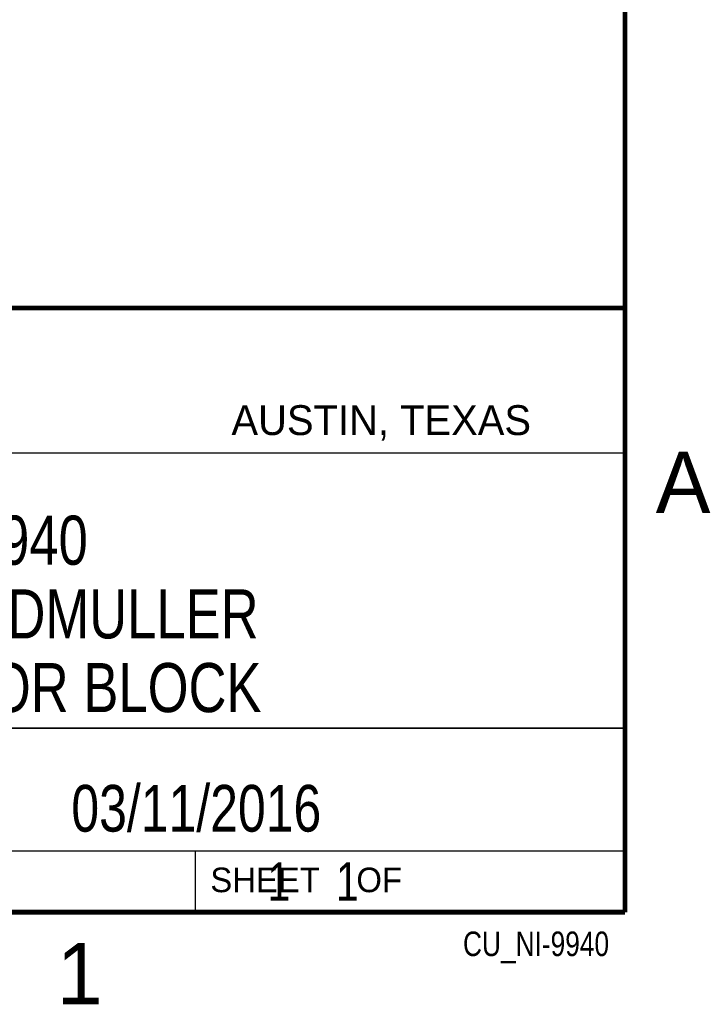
# Model space of a CAD drawing. Header units: inches. Extents: x 0 to 22, y 0 to 17.
# Tile 37 of 53: x 19 to 21.8, y 0.1 to 4.1. Entities that reach past the tile are written whole.
import ezdxf

# ---------------------------------------------------------------- set-up
doc = ezdxf.new("R2010")
doc.units = ezdxf.units.IN
doc.header["$LTSCALE"] = 1.21
doc.header["$MEASUREMENT"] = 0
doc.layers.get('0').update_dxf_attribs({"linetype": 'CONTINUOUS'})
doc.layers.add('DETAIL', color=7, linetype='CONTINUOUS')
doc.layers.add('NOTE', color=7, linetype='CONTINUOUS')
doc.styles.get("Standard").update_dxf_attribs({"font": 'txt', "width": 0.8})
doc.styles.add('TEXTSTYLE_2', font='txt')

msp = doc.modelspace()

# ---------------------------------------------------------------- linework, layer by layer
at = {"color": 2, "linetype": 'CONTINUOUS'}
for p, q in [((16.3737, 2.9596), (21.5037, 2.9596)), ((16.375, 2.96), (21.5, 2.96)), ((21.5037, 2.9596), (21.5037, 1.2496)), ((16.7288, 2.37), (21.5, 2.37)), ((16.3737, 1.2496), (21.5037, 1.2496)), ((18.01, 1.25), (21.5, 1.25)), ((21.5, 1.25), (21.5, 0.75)), ((16.375, 0.75), (21.5, 0.75)), ((18.01, 0.75), (21.5, 0.75)), ((19.75, 0.75), (21.5, 0.75)), ((19.75, 0.75), (19.75, 0.5)), ((21.5, 0.75), (21.5, 0.5)), ((19.75, 0.5), (21.5, 0.5)), ((20.4977, 0.4994), (21.4977, 0.4994)), ((20.4977, 0.4994), (20.4977, 0.4989)), ((20.4977, 0.4989), (21.4977, 0.4989)), ((21.4977, 0.4994), (21.4977, 0.4989))]:
    msp.add_line(p, q, dxfattribs=at)
at = {"color": 7, "linetype": 'CONTINUOUS', "const_width": 0.02}
for points in [[(21.5, 0.5), (21.5, 16.5)], [(13.6, 2.9595), (21.5, 2.96)], [(0.5, 0.5), (21.5, 0.5)]]:
    msp.add_lwpolyline(points, dxfattribs=at)

# ---------------------------------------------------------------- texts
at = {"color": 2, "linetype": 'CONTINUOUS', "attachment_point": 1, "line_spacing_factor": 0.9, "style": 'TEXTSTYLE_2'}
for s, insert, char_height, width in [('AUSTIN, TEXAS', (19.898, 2.5642), 0.121576, 1.580488), ('A', (21.625, 2.375), 0.25, 0.25), ('SHEET    OF', (19.8121, 0.6815), 0.1, 1.1), ('1', (19.1875, 0.375), 0.25, 0.25)]:
    msp.add_mtext(s, dxfattribs=dict(at, insert=insert, char_height=char_height, width=width))
at = {"layer": 'DETAIL', "color": 7, "linetype": 'CONTINUOUS', "insert": (19.8125, 0.7031), "char_height": 0.15625, "width": 1.375, "attachment_point": 1, "line_spacing_factor": 0.9}
msp.add_mtext('     1    1', dxfattribs=at)
at = {"layer": 'DETAIL', "color": 2, "linetype": 'CONTINUOUS', "insert": (21.4352, 0.4213), "char_height": 0.1, "width": 0.8, "attachment_point": 3, "line_spacing_factor": 0.9}
msp.add_mtext('CU_NI-9940', dxfattribs=at)
at = {"layer": 'NOTE', "color": 7, "linetype": 'CONTINUOUS', "attachment_point": 2, "line_spacing_factor": 0.9}
for s, insert, char_height, width in [('NI 9940\\P36 PIN WEIDMULLER\\PCONNECTOR BLOCK', (18.9387, 2.1146), 0.2, 2.72), ('03/11/2016 ', (19.755, 1.0181), 0.19, 1.672)]:
    msp.add_mtext(s, dxfattribs=dict(at, insert=insert, char_height=char_height, width=width))

doc.saveas('drawing.dxf')
